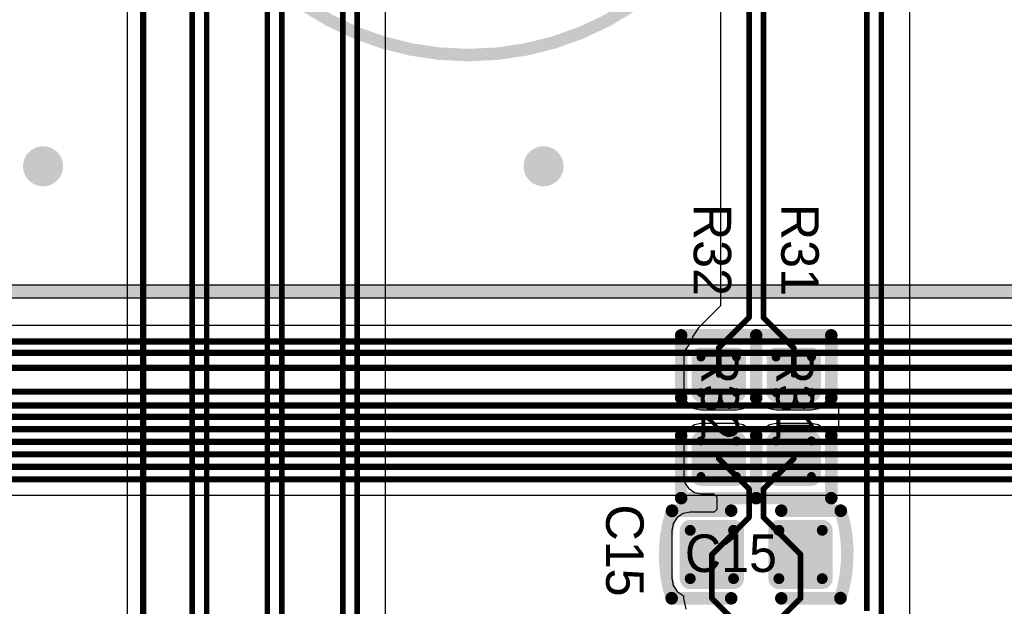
# Model space of a CAD drawing. Header units: millimetres. Extents: x 1.4 to 10.4, y 0 to 10.9.
# Tile 104 of 177: x 6.581 to 7.368, y 3.324 to 3.792. Entities that reach past the tile are written whole.
import ezdxf

# ---------------------------------------------------------------- set-up
doc = ezdxf.new("R2010")
doc.units = ezdxf.units.MM
doc.header["$MEASUREMENT"] = 0
for name, color, linetype in [('BottomLayer', 5, 'Continuous'), ('BottomOverlay', 54, 'Continuous'), ('DrillDrawing', 1, 'Continuous'), ('DrillGuide', 244, 'Continuous'), ('InternalPlane2', 16, 'Continuous'), ('Mechanical31', 56, 'Continuous'), ('MultiLayer', 9, 'Continuous'), ('TopLayer', 1, 'Continuous'), ('TopOverlay', 2, 'Continuous'), ('TopPaste', 8, 'Continuous'), ('TopSolder', 216, 'Continuous')]:
    doc.layers.add(name, color=color, linetype=linetype)

msp = doc.modelspace()

# ---------------------------------------------------------------- linework, layer by layer
at = {"layer": 'BottomLayer'}
for p, q in [((8.55472, 3.54774), (6.225, 3.54774)), ((6.31528, 3.41226), (7.50044, 3.41226))]:
    msp.add_line(p, q, dxfattribs=at)
at = {"layer": 'BottomLayer', "const_width": 0.012}
for points in [[(6.594, 3.675, 1), (6.606, 3.675, 1)], [(6.994, 3.675, 1), (7.006, 3.675, 1)]]:
    msp.add_lwpolyline(points, format="xyb", close=True, dxfattribs=at)
at = {"layer": 'BottomLayer', "const_width": 0.005}
for points in [[(6.225, 3.535), (8.56, 3.535)], [(6.232, 3.526), (8.591, 3.526)], [(6.238, 3.514), (8.353, 3.514)], [(6.24, 3.495), (8.11, 3.495)], [(6.249, 3.484), (8.031, 3.484)], [(6.26, 3.475), (8.02, 3.475)], [(6.27, 3.465), (8.01, 3.465)], [(6.28, 3.455), (8, 3.455)], [(6.29, 3.445), (7.99, 3.445)], [(6.3, 3.435), (7.98, 3.435)], [(6.31, 3.425), (7.97, 3.425)]]:
    msp.add_lwpolyline(points, dxfattribs=at)
at = {"layer": 'BottomOverlay', "const_width": 0.01}
msp.add_lwpolyline([(7.17622, 4, 1), (6.70378, 4, 1)], format="xyb", close=True, dxfattribs=at)
at = {"layer": 'DrillDrawing', "const_width": 0.006}
for points in [[(6.597, 3.675, 1), (6.603, 3.675, 1)], [(6.997, 3.675, 1), (7.003, 3.675, 1)]]:
    msp.add_lwpolyline(points, format="xyb", close=True, dxfattribs=at)
at = {"layer": 'DrillGuide', "const_width": 0.006}
for points in [[(6.597, 3.675, 1), (6.603, 3.675, 1)], [(6.997, 3.675, 1), (7.003, 3.675, 1)]]:
    msp.add_lwpolyline(points, format="xyb", close=True, dxfattribs=at)
at = {"layer": 'InternalPlane2'}
for p, q in [((7.58, 3.5801), (5.25, 3.5801)), ((5.25211, 3.5699), (7.57789, 3.5699))]:
    msp.add_line(p, q, dxfattribs=at)
at = {"layer": 'InternalPlane2', "const_width": 0.016}
for points in [[(6.592, 3.675, 1), (6.608, 3.675, 1)], [(6.992, 3.675, 1), (7.008, 3.675, 1)]]:
    msp.add_lwpolyline(points, format="xyb", close=True, dxfattribs=at)
at = {"layer": 'InternalPlane2', "const_width": 0.01}
msp.add_lwpolyline([(5.25, 3.575), (7.58, 3.575)], dxfattribs=at)
at = {"layer": 'MultiLayer', "const_width": 0.012}
for points in [[(6.594, 3.675, 1), (6.606, 3.675, 1)], [(6.994, 3.675, 1), (7.006, 3.675, 1)]]:
    msp.add_lwpolyline(points, format="xyb", close=True, dxfattribs=at)
at = {"layer": 'TopLayer'}
for p, q in [((7.29269, 3.31516), (7.29269, 4.1256)), ((6.87369, 2.969), (6.87369, 4.0866)), ((6.66726, 4.05946), (6.66726, 3.03028)), ((7.14156, 4.04825), (7.14156, 3.56365)), ((7.14156, 3.56365), (7.12396, 3.54604)), ((7.12396, 3.54604), (7.11904, 3.53868)), ((7.11806, 3.53373), (7.11606, 3.5324)), ((7.11904, 3.53868), (7.11806, 3.53373)), ((7.11307, 3.52792), (7.11202, 3.52264)), ((7.11606, 3.5324), (7.11307, 3.52792)), ((7.11202, 3.52264), (7.11202, 3.49429)), ((7.11202, 3.49429), (7.11307, 3.48901)), ((7.11307, 3.48901), (7.11606, 3.48453)), ((7.22394, 3.48453), (7.22624, 3.48798)), ((7.22624, 3.48798), (7.23581, 3.48508)), ((7.11606, 3.48453), (7.12054, 3.48153)), ((7.12054, 3.48153), (7.12583, 3.48048)), ((7.12583, 3.48048), (7.15417, 3.48048)), ((7.15417, 3.48048), (7.15946, 3.48153)), ((7.15946, 3.48153), (7.16394, 3.48453)), ((7.16394, 3.48453), (7.165, 3.48612)), ((7.165, 3.48612), (7.175, 3.48612)), ((7.175, 3.48612), (7.17606, 3.48453)), ((7.17606, 3.48453), (7.18054, 3.48153)), ((7.18054, 3.48153), (7.18583, 3.48048)), ((7.18583, 3.48048), (7.21417, 3.48048)), ((7.21417, 3.48048), (7.21946, 3.48153)), ((7.21946, 3.48153), (7.22394, 3.48453)), ((7.23581, 3.48508), (7.23581, 3.46492)), ((7.11606, 3.46547), (7.11307, 3.46099)), ((7.12054, 3.46847), (7.11606, 3.46547)), ((7.12583, 3.46952), (7.12054, 3.46847)), ((7.15417, 3.46952), (7.12583, 3.46952)), ((7.15946, 3.46847), (7.15417, 3.46952)), ((7.16394, 3.46547), (7.15946, 3.46847)), ((7.165, 3.46388), (7.16394, 3.46547)), ((7.175, 3.46388), (7.165, 3.46388)), ((7.17606, 3.46547), (7.175, 3.46388)), ((7.18054, 3.46847), (7.17606, 3.46547)), ((7.18583, 3.46952), (7.18054, 3.46847)), ((7.21417, 3.46952), (7.18583, 3.46952)), ((7.21946, 3.46847), (7.21417, 3.46952)), ((7.22394, 3.46547), (7.21946, 3.46847)), ((7.22624, 3.46202), (7.22394, 3.46547)), ((7.23581, 3.46492), (7.22624, 3.46202)), ((7.11307, 3.46099), (7.11202, 3.45571)), ((7.11202, 3.45571), (7.11202, 3.42736)), ((7.11202, 3.42736), (7.11307, 3.42208)), ((7.11307, 3.42208), (7.11606, 3.4176)), ((7.11606, 3.4176), (7.12054, 3.4146)), ((7.12054, 3.4146), (7.12583, 3.41355)), ((7.12583, 3.41355), (7.1359, 3.41355)), ((7.1359, 3.41355), (7.13847, 3.41098)), ((7.13847, 3.41098), (7.13847, 3.40098)), ((7.13847, 3.40098), (7.13639, 3.3989)), ((7.10691, 3.39462), (7.10374, 3.38988)), ((7.11165, 3.39779), (7.10691, 3.39462)), ((7.11724, 3.3989), (7.11165, 3.39779)), ((7.13639, 3.3989), (7.11724, 3.3989)), ((7.10374, 3.38988), (7.10263, 3.38429)), ((7.10263, 3.38429), (7.10263, 3.34571)), ((7.10263, 3.34571), (7.10374, 3.34012)), ((7.10374, 3.34012), (7.10691, 3.33538)), ((7.10691, 3.33538), (7.11165, 3.33221)), ((7.11165, 3.33221), (7.11188, 3.33216)), ((7.11188, 3.33216), (7.11188, 3.33)), ((7.11188, 3.33), (7.11188, 3.33)), ((7.11188, 3.33), (7.11361, 3.32132))]:
    msp.add_line(p, q, dxfattribs=at)
for points, const_width in [([(7.2585, 3.31992), (7.2585, 4.13976)], 0.0045), ([(7.27, 3.31516), (7.27, 4.135)], 0.0045), ([(6.71925, 3.00151), (6.71925, 4.09575)], 0.0045), ([(6.73075, 2.99675), (6.73075, 4.09575)], 0.0045), ([(6.8395, 2.97376), (6.8395, 4.0955)], 0.0045), ([(6.851, 2.969), (6.851, 4.096)], 0.0045), ([(6.68, 3.025), (6.68, 4.075)], 0.005), ([(6.77925, 2.98525), (6.77925, 4.06575)], 0.0045), ([(6.79075, 2.98049), (6.79075, 4.06575)], 0.0045), ([(7.16425, 3.55425), (7.16425, 4.04825)], 0.0045), ([(7.17575, 3.55425), (7.17575, 4.04349)], 0.0045), ([(7.14, 3.53), (7.16425, 3.55425)], 0.0045), ([(7.17575, 3.55425), (7.2, 3.53)], 0.0045), ([(7.14, 3.50846), (7.14, 3.53)], 0.0045), ([(7.2, 3.50846), (7.2, 3.53)], 0.0045), ([(7.14, 3.44154), (7.16425, 3.41729)], 0.0045), ([(7.17575, 3.41729), (7.2, 3.44154)], 0.0045), ([(7.16425, 3.39468), (7.16425, 3.41729)], 0.0045), ([(7.17575, 3.39468), (7.17575, 3.41729)], 0.0045), ([(7.13457, 3.365), (7.16425, 3.39468)], 0.0045), ([(7.17575, 3.39468), (7.20543, 3.365)], 0.0045), ([(7.13457, 3.33), (7.13457, 3.365)], 0.0045), ([(7.20543, 3.33), (7.20543, 3.365)], 0.0045), ([(7.13457, 3.33), (7.16425, 3.30032)], 0.0045), ([(7.17575, 3.30032), (7.20543, 3.33)], 0.0045)]:
    msp.add_lwpolyline(points, dxfattribs=dict(at, const_width=const_width))
for points, const_width in [([(6.594, 3.675, 1), (6.606, 3.675, 1)], 0.012), ([(6.994, 3.675, 1), (7.006, 3.675, 1)], 0.012), ([(7.16312, 3.55425, 1), (7.16538, 3.55425, 1)], 0.00225), ([(7.16312, 3.55425, 1), (7.16538, 3.55425, 1)], 0.00225), ([(7.17462, 3.55425, 1), (7.17687, 3.55425, 1)], 0.00225), ([(7.17462, 3.55425, 1), (7.17687, 3.55425, 1)], 0.00225), ([(7.12406, 3.52264, 1), (7.1276, 3.52264, 1)], 0.00354), ([(7.13887, 3.53, 1), (7.14112, 3.53, 1)], 0.00225), ([(7.13887, 3.53, 1), (7.14112, 3.53, 1)], 0.00225), ([(7.1524, 3.52264, 1), (7.15594, 3.52264, 1)], 0.00354), ([(7.18406, 3.52264, 1), (7.1876, 3.52264, 1)], 0.00354), ([(7.19888, 3.53, 1), (7.20113, 3.53, 1)], 0.00225), ([(7.19888, 3.53, 1), (7.20113, 3.53, 1)], 0.00225), ([(7.2124, 3.52264, 1), (7.21594, 3.52264, 1)], 0.00354), ([(7.13887, 3.50846, 1), (7.14112, 3.50846, 1)], 0.00225), ([(7.19888, 3.50846, 1), (7.20113, 3.50846, 1)], 0.00225), ([(7.12406, 3.49429, 1), (7.1276, 3.49429, 1)], 0.00354), ([(7.1524, 3.49429, 1), (7.15594, 3.49429, 1)], 0.00354), ([(7.18406, 3.49429, 1), (7.1876, 3.49429, 1)], 0.00354), ([(7.2124, 3.49429, 1), (7.21594, 3.49429, 1)], 0.00354), ([(7.12406, 3.45571, 1), (7.1276, 3.45571, 1)], 0.00354), ([(7.1524, 3.45571, 1), (7.15594, 3.45571, 1)], 0.00354), ([(7.18406, 3.45571, 1), (7.1876, 3.45571, 1)], 0.00354), ([(7.2124, 3.45571, 1), (7.21594, 3.45571, 1)], 0.00354), ([(7.13887, 3.44154, 1), (7.14112, 3.44154, 1)], 0.00225), ([(7.19888, 3.44154, 1), (7.20113, 3.44154, 1)], 0.00225), ([(7.12406, 3.42736, 1), (7.1276, 3.42736, 1)], 0.00354), ([(7.1524, 3.42736, 1), (7.15594, 3.42736, 1)], 0.00354), ([(7.18406, 3.42736, 1), (7.1876, 3.42736, 1)], 0.00354), ([(7.2124, 3.42736, 1), (7.21594, 3.42736, 1)], 0.00354), ([(7.16312, 3.41729, 1), (7.16538, 3.41729, 1)], 0.00225), ([(7.16312, 3.41729, 1), (7.16538, 3.41729, 1)], 0.00225), ([(7.17462, 3.41729, 1), (7.17687, 3.41729, 1)], 0.00225), ([(7.17462, 3.41729, 1), (7.17687, 3.41729, 1)], 0.00225), ([(7.16312, 3.39468, 1), (7.16538, 3.39468, 1)], 0.00225), ([(7.16312, 3.39468, 1), (7.16538, 3.39468, 1)], 0.00225), ([(7.17462, 3.39468, 1), (7.17687, 3.39468, 1)], 0.00225), ([(7.17462, 3.39468, 1), (7.17687, 3.39468, 1)], 0.00225), ([(7.11508, 3.38429, 1), (7.11941, 3.38429, 1)], 0.00433), ([(7.14972, 3.38429, 1), (7.15405, 3.38429, 1)], 0.00433), ([(7.18595, 3.38429, 1), (7.19028, 3.38429, 1)], 0.00433), ([(7.22059, 3.38429, 1), (7.22492, 3.38429, 1)], 0.00433), ([(7.13344, 3.365, 1), (7.13569, 3.365, 1)], 0.00225), ([(7.13344, 3.365, 1), (7.13569, 3.365, 1)], 0.00225), ([(7.20431, 3.365, 1), (7.20656, 3.365, 1)], 0.00225), ([(7.20431, 3.365, 1), (7.20656, 3.365, 1)], 0.00225), ([(7.11508, 3.34571, 1), (7.11941, 3.34571, 1)], 0.00433), ([(7.14972, 3.34571, 1), (7.15405, 3.34571, 1)], 0.00433), ([(7.18595, 3.34571, 1), (7.19028, 3.34571, 1)], 0.00433), ([(7.22059, 3.34571, 1), (7.22492, 3.34571, 1)], 0.00433), ([(7.13344, 3.33, 1), (7.13569, 3.33, 1)], 0.00225), ([(7.13344, 3.33, 1), (7.13569, 3.33, 1)], 0.00225), ([(7.20431, 3.33, 1), (7.20656, 3.33, 1)], 0.00225), ([(7.20431, 3.33, 1), (7.20656, 3.33, 1)], 0.00225)]:
    msp.add_lwpolyline(points, format="xyb", close=True, dxfattribs=dict(at, const_width=const_width))
for points in [[(7.12583, 3.52618), (7.12583, 3.49075), (7.15417, 3.52618), (7.15417, 3.49075)], [(7.18583, 3.52618), (7.18583, 3.49075), (7.21417, 3.52618), (7.21417, 3.49075)], [(7.12228, 3.52264), (7.12228, 3.49429), (7.15772, 3.52264), (7.15772, 3.49429)], [(7.18228, 3.52264), (7.18228, 3.49429), (7.21772, 3.52264), (7.21772, 3.49429)], [(7.12228, 3.45571), (7.12228, 3.42736), (7.15772, 3.45571), (7.15772, 3.42736)], [(7.12583, 3.45925), (7.12583, 3.42382), (7.15417, 3.45925), (7.15417, 3.42382)], [(7.18228, 3.45571), (7.18228, 3.42736), (7.21772, 3.45571), (7.21772, 3.42736)], [(7.18583, 3.45925), (7.18583, 3.42382), (7.21417, 3.45925), (7.21417, 3.42382)], [(7.11291, 3.34571), (7.15622, 3.34571), (7.11291, 3.38429), (7.15622, 3.38429)], [(7.11724, 3.34138), (7.15189, 3.34138), (7.11724, 3.38862), (7.15189, 3.38862)], [(7.18378, 3.34571), (7.22709, 3.34571), (7.18378, 3.38429), (7.22709, 3.38429)], [(7.18811, 3.34138), (7.22276, 3.34138), (7.18811, 3.38862), (7.22276, 3.38862)]]:
    msp.add_solid(points, dxfattribs=at)
at = {"layer": 'TopOverlay', "const_width": 0.01}
for points in [[(7.11, 3.54), (7.17, 3.54)], [(7.11, 3.49), (7.11, 3.54)], [(7.17, 3.54), (7.23, 3.54)], [(7.17, 3.49), (7.17, 3.54)], [(7.17, 3.49), (7.17, 3.54)], [(7.23, 3.49), (7.23, 3.54)], [(7.11, 3.41), (7.11, 3.46)], [(7.17, 3.41), (7.17, 3.46)], [(7.17, 3.41), (7.17, 3.46)], [(7.23, 3.41), (7.23, 3.46)], [(7.11, 3.41), (7.17, 3.41)], [(7.17, 3.41), (7.23, 3.41)], [(7.10267, 3.4), (7.15, 3.4)], [(7.19, 3.4), (7.2376, 3.4)], [(7.1024, 3.33), (7.15, 3.33)], [(7.19, 3.33), (7.23733, 3.33)]]:
    msp.add_lwpolyline(points, dxfattribs=at)
at = {"layer": 'TopOverlay', "const_width": 0.005}
for points in [[(7.1075, 3.54, 1), (7.1125, 3.54, 1)], [(7.1075, 3.54, 1), (7.1125, 3.54, 1)], [(7.1675, 3.54, 1), (7.1725, 3.54, 1)], [(7.1675, 3.54, 1), (7.1725, 3.54, 1)], [(7.1675, 3.54, 1), (7.1725, 3.54, 1)], [(7.1675, 3.54, 1), (7.1725, 3.54, 1)], [(7.2275, 3.54, 1), (7.2325, 3.54, 1)], [(7.2275, 3.54, 1), (7.2325, 3.54, 1)], [(7.1075, 3.49, 1), (7.1125, 3.49, 1)], [(7.1675, 3.49, 1), (7.1725, 3.49, 1)], [(7.1675, 3.49, 1), (7.1725, 3.49, 1)], [(7.2275, 3.49, 1), (7.2325, 3.49, 1)], [(7.1075, 3.46, 1), (7.1125, 3.46, 1)], [(7.1675, 3.46, 1), (7.1725, 3.46, 1)], [(7.1675, 3.46, 1), (7.1725, 3.46, 1)], [(7.2275, 3.46, 1), (7.2325, 3.46, 1)], [(7.1075, 3.41, 1), (7.1125, 3.41, 1)], [(7.1075, 3.41, 1), (7.1125, 3.41, 1)], [(7.1675, 3.41, 1), (7.1725, 3.41, 1)], [(7.1675, 3.41, 1), (7.1725, 3.41, 1)], [(7.1675, 3.41, 1), (7.1725, 3.41, 1)], [(7.1675, 3.41, 1), (7.1725, 3.41, 1)], [(7.2275, 3.41, 1), (7.2325, 3.41, 1)], [(7.2275, 3.41, 1), (7.2325, 3.41, 1)], [(7.10017, 3.4, 1), (7.10517, 3.4, 1)], [(7.10017, 3.39976, 1), (7.10517, 3.39976, 1)], [(7.1475, 3.4, 1), (7.1525, 3.4, 1)], [(7.1875, 3.4, 1), (7.1925, 3.4, 1)], [(7.2351, 3.4, 1), (7.2401, 3.4, 1)], [(7.2351, 3.39985, 1), (7.2401, 3.39985, 1)], [(7.0999, 3.33015, 1), (7.1049, 3.33015, 1)], [(7.0999, 3.33, 1), (7.1049, 3.33, 1)], [(7.1475, 3.33, 1), (7.1525, 3.33, 1)], [(7.1875, 3.33, 1), (7.1925, 3.33, 1)], [(7.23483, 3.33024, 1), (7.23983, 3.33024, 1)], [(7.23483, 3.33, 1), (7.23983, 3.33, 1)]]:
    msp.add_lwpolyline(points, format="xyb", close=True, dxfattribs=at)
at = {"layer": 'TopOverlay', "const_width": 0.01}
for points in [[(7.1024, 3.33015, -0.154963), (7.10267, 3.39976)], [(7.2376, 3.39985, -0.154963), (7.23733, 3.33024)]]:
    msp.add_lwpolyline(points, format="xyb", dxfattribs=at)
at = {"layer": 'TopPaste'}
for points, const_width in [([(7.12406, 3.52264, 1), (7.1276, 3.52264, 1)], 0.00354), ([(7.1524, 3.52264, 1), (7.15594, 3.52264, 1)], 0.00354), ([(7.18406, 3.52264, 1), (7.1876, 3.52264, 1)], 0.00354), ([(7.2124, 3.52264, 1), (7.21594, 3.52264, 1)], 0.00354), ([(7.12406, 3.49429, 1), (7.1276, 3.49429, 1)], 0.00354), ([(7.1524, 3.49429, 1), (7.15594, 3.49429, 1)], 0.00354), ([(7.18406, 3.49429, 1), (7.1876, 3.49429, 1)], 0.00354), ([(7.2124, 3.49429, 1), (7.21594, 3.49429, 1)], 0.00354), ([(7.12406, 3.45571, 1), (7.1276, 3.45571, 1)], 0.00354), ([(7.1524, 3.45571, 1), (7.15594, 3.45571, 1)], 0.00354), ([(7.18406, 3.45571, 1), (7.1876, 3.45571, 1)], 0.00354), ([(7.2124, 3.45571, 1), (7.21594, 3.45571, 1)], 0.00354), ([(7.12406, 3.42736, 1), (7.1276, 3.42736, 1)], 0.00354), ([(7.1524, 3.42736, 1), (7.15594, 3.42736, 1)], 0.00354), ([(7.18406, 3.42736, 1), (7.1876, 3.42736, 1)], 0.00354), ([(7.2124, 3.42736, 1), (7.21594, 3.42736, 1)], 0.00354), ([(7.11508, 3.38429, 1), (7.11941, 3.38429, 1)], 0.00433), ([(7.14972, 3.38429, 1), (7.15405, 3.38429, 1)], 0.00433), ([(7.18595, 3.38429, 1), (7.19028, 3.38429, 1)], 0.00433), ([(7.22059, 3.38429, 1), (7.22492, 3.38429, 1)], 0.00433), ([(7.11508, 3.34571, 1), (7.11941, 3.34571, 1)], 0.00433), ([(7.14972, 3.34571, 1), (7.15405, 3.34571, 1)], 0.00433), ([(7.18595, 3.34571, 1), (7.19028, 3.34571, 1)], 0.00433), ([(7.22059, 3.34571, 1), (7.22492, 3.34571, 1)], 0.00433)]:
    msp.add_lwpolyline(points, format="xyb", close=True, dxfattribs=dict(at, const_width=const_width))
for points in [[(7.12583, 3.52618), (7.12583, 3.49075), (7.15417, 3.52618), (7.15417, 3.49075)], [(7.18583, 3.52618), (7.18583, 3.49075), (7.21417, 3.52618), (7.21417, 3.49075)], [(7.12228, 3.52264), (7.12228, 3.49429), (7.15772, 3.52264), (7.15772, 3.49429)], [(7.18228, 3.52264), (7.18228, 3.49429), (7.21772, 3.52264), (7.21772, 3.49429)], [(7.12228, 3.45571), (7.12228, 3.42736), (7.15772, 3.45571), (7.15772, 3.42736)], [(7.12583, 3.45925), (7.12583, 3.42382), (7.15417, 3.45925), (7.15417, 3.42382)], [(7.18228, 3.45571), (7.18228, 3.42736), (7.21772, 3.45571), (7.21772, 3.42736)], [(7.18583, 3.45925), (7.18583, 3.42382), (7.21417, 3.45925), (7.21417, 3.42382)], [(7.11291, 3.34571), (7.15622, 3.34571), (7.11291, 3.38429), (7.15622, 3.38429)], [(7.11724, 3.34138), (7.15189, 3.34138), (7.11724, 3.38862), (7.15189, 3.38862)], [(7.18378, 3.34571), (7.22709, 3.34571), (7.18378, 3.38429), (7.22709, 3.38429)], [(7.18811, 3.34138), (7.22276, 3.34138), (7.18811, 3.38862), (7.22276, 3.38862)]]:
    msp.add_solid(points, dxfattribs=at)
at = {"layer": 'TopSolder'}
for points, const_width in [([(7.12206, 3.52264, 1), (7.1296, 3.52264, 1)], 0.00754), ([(7.1504, 3.52264, 1), (7.15794, 3.52264, 1)], 0.00754), ([(7.18206, 3.52264, 1), (7.1896, 3.52264, 1)], 0.00754), ([(7.2104, 3.52264, 1), (7.21794, 3.52264, 1)], 0.00754), ([(7.12206, 3.49429, 1), (7.1296, 3.49429, 1)], 0.00754), ([(7.1504, 3.49429, 1), (7.15794, 3.49429, 1)], 0.00754), ([(7.18206, 3.49429, 1), (7.1896, 3.49429, 1)], 0.00754), ([(7.2104, 3.49429, 1), (7.21794, 3.49429, 1)], 0.00754), ([(7.12206, 3.45571, 1), (7.1296, 3.45571, 1)], 0.00754), ([(7.1504, 3.45571, 1), (7.15794, 3.45571, 1)], 0.00754), ([(7.18206, 3.45571, 1), (7.1896, 3.45571, 1)], 0.00754), ([(7.2104, 3.45571, 1), (7.21794, 3.45571, 1)], 0.00754), ([(7.12206, 3.42736, 1), (7.1296, 3.42736, 1)], 0.00754), ([(7.1504, 3.42736, 1), (7.15794, 3.42736, 1)], 0.00754), ([(7.18206, 3.42736, 1), (7.1896, 3.42736, 1)], 0.00754), ([(7.2104, 3.42736, 1), (7.21794, 3.42736, 1)], 0.00754), ([(7.11308, 3.38429, 1), (7.12141, 3.38429, 1)], 0.00833), ([(7.14772, 3.38429, 1), (7.15606, 3.38429, 1)], 0.00833), ([(7.18394, 3.38429, 1), (7.19228, 3.38429, 1)], 0.00833), ([(7.21859, 3.38429, 1), (7.22692, 3.38429, 1)], 0.00833), ([(7.11308, 3.34571, 1), (7.12141, 3.34571, 1)], 0.00833), ([(7.14772, 3.34571, 1), (7.15606, 3.34571, 1)], 0.00833), ([(7.18394, 3.34571, 1), (7.19228, 3.34571, 1)], 0.00833), ([(7.21859, 3.34571, 1), (7.22692, 3.34571, 1)], 0.00833)]:
    msp.add_lwpolyline(points, format="xyb", close=True, dxfattribs=dict(at, const_width=const_width))
for points in [[(7.12583, 3.53018), (7.12583, 3.48675), (7.15417, 3.53018), (7.15417, 3.48675)], [(7.18583, 3.53018), (7.18583, 3.48675), (7.21417, 3.53018), (7.21417, 3.48675)], [(7.11828, 3.52264), (7.11828, 3.49429), (7.16172, 3.52264), (7.16172, 3.49429)], [(7.17828, 3.52264), (7.17828, 3.49429), (7.22172, 3.52264), (7.22172, 3.49429)], [(7.12583, 3.46325), (7.12583, 3.41982), (7.15417, 3.46325), (7.15417, 3.41982)], [(7.18583, 3.46325), (7.18583, 3.41982), (7.21417, 3.46325), (7.21417, 3.41982)], [(7.11828, 3.45571), (7.11828, 3.42736), (7.16172, 3.45571), (7.16172, 3.42736)], [(7.17828, 3.45571), (7.17828, 3.42736), (7.22172, 3.45571), (7.22172, 3.42736)], [(7.11724, 3.33738), (7.15189, 3.33738), (7.11724, 3.39262), (7.15189, 3.39262)], [(7.18811, 3.33738), (7.22276, 3.33738), (7.18811, 3.39262), (7.22276, 3.39262)], [(7.10891, 3.34571), (7.16022, 3.34571), (7.10891, 3.38429), (7.16022, 3.38429)], [(7.17978, 3.34571), (7.23109, 3.34571), (7.17978, 3.38429), (7.23109, 3.38429)]]:
    msp.add_solid(points, dxfattribs=at)

# ---------------------------------------------------------------- texts
at = {"layer": 'Mechanical31'}
for s, rotation, p in [('R32', 270, (7.126, 3.53)), ('R31', 270, (7.186, 3.53)), ('C15', 360, (7.113, 3.351))]:
    msp.add_text(s, height=0.03, rotation=rotation, dxfattribs=at).set_placement(p)
at = {"layer": 'TopOverlay'}
for s, p in [('R32', (7.12, 3.645)), ('R31', (7.19, 3.645)), ('C15', (7.05, 3.405))]:
    msp.add_text(s, height=0.03, rotation=270, dxfattribs=at).set_placement(p)

doc.saveas('drawing.dxf')
